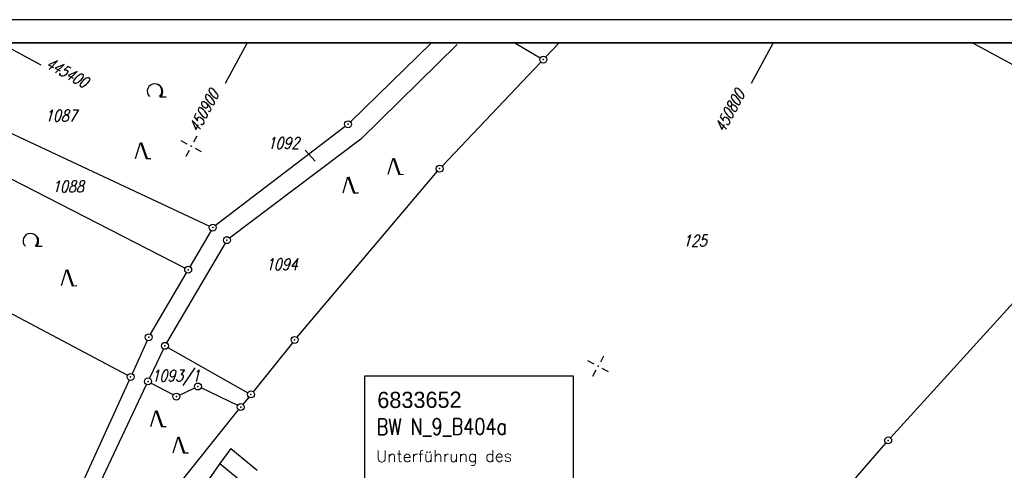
# Model space of a CAD drawing. Extents: x 0 to 1135, y 0 to 420.
# Tile 39 of 79: x 516 to 729, y 323 to 420. Entities that reach past the tile are written whole.
import ezdxf

# ---------------------------------------------------------------- set-up
doc = ezdxf.new("R2010")
doc.units = 0
doc.header["$LTSCALE"] = 2
doc.header["$MEASUREMENT"] = 0
doc.linetypes.add('AUSGEZOGEN', pattern=[0])
doc.layers.get('0').update_dxf_attribs({"color": 8, "linetype": 'AUSGEZOGEN'})
for name, color, linetype in [('BOESCHG', 8, 'AUSGEZOGEN'), ('BW-SCHRIFT', 8, 'AUSGEZOGEN'), ('FBRTOP', 8, 'AUSGEZOGEN'), ('FLSTNR', 8, 'AUSGEZOGEN'), ('GRENZL', 8, 'AUSGEZOGEN'), ('GRENZP', 8, 'AUSGEZOGEN'), ('NETZ', 250, 'AUSGEZOGEN'), ('RAHMEN', 250, 'AUSGEZOGEN'), ('WALD', 8, 'AUSGEZOGEN')]:
    doc.layers.add(name, color=color, linetype=linetype)
doc.styles.add('ROMANS', font='romans.shx', dxfattribs={"width": 0.8})
doc.styles.add('UNIR-O', font='unir_o.shx')

# ---------------------------------------------------------------- blocks, each defined once
blk = doc.blocks.new('IKR')
at = {"color": 0}
for p, q in [((0, 1), (0, 2.5)), ((-2.5, 0), (-1, 0)), ((1, 0), (2.5, 0)), ((0, -2.5), (0, -1))]:
    blk.add_line(p, q, dxfattribs=at)
blk.add_circle((0, 0), 0.05, dxfattribs=at)
blk.add_point((0, 0), dxfattribs=at)
blk = doc.blocks.new('LW')
at = {"color": 0}
blk.add_line((1.18, 0), (2.58, 0), dxfattribs=at)
for centre, radius, start, end in [((0.07, 1.19), 1.6, 312.7202, 226.7249), ((0.17, 1.08), 1.68, 321.1992, 68.9844), ((0.08, 1.13), 1.67, 319.2916, 65.2101)]:
    blk.add_arc(centre, radius, start, end, dxfattribs=at)
blk = doc.blocks.new('NW')
at = {"color": 0}
for p, q in [((-1.09, 0), (-0.02, 3.47)), ((-0.02, 3.47), (1.19, -0.02)), ((0.08, 3.5), (1.29, 0)), ((0.19, 3.49), (1.41, -0.01)), ((1.18, -0.01), (2.23, 0.02))]:
    blk.add_line(p, q, dxfattribs=at)
blk = doc.blocks.new('GST')
at = {"color": 0}
blk.add_circle((0, 0), 0.75, dxfattribs=at)
blk.add_point((0, 0), dxfattribs=at)

msp = doc.modelspace()

# ---------------------------------------------------------------- linework, layer by layer
at = {"layer": 'BOESCHG'}
for p, q in [((561.47, 327.28), (567.19, 322.59)), ((559.11, 324), (570.39, 314.8))]:
    msp.add_line(p, q, dxfattribs=at)
for points in [[(240.26, 195.62, 0.000002), (211.79, 195.53, 0.000005), (200.5, 195.49, 0.000082)], [(561.47, 327.28), (559.11, 324), (556.76, 320.72), (554.36, 317.38), (551.93, 314), (549.59, 310.75), (547.26, 307.5), (544.92, 304.25), (542.59, 300.99), (540.25, 297.74), (537.91, 294.49), (535.58, 291.24, 0.009663), (534.83, 290.16, 0.007214), (533.88, 288.67, 0.026819), (533.06, 287.17, 0.007949), (530.64, 281.94, 0.006847), (528.29, 276.42, 0.008), (526.42, 271.63, 0.011593), (525.41, 268.73, 0.00249), (521.1, 255.07, 0.011245), (520.69, 253.65, 0.003586), (519.54, 249.13)]]:
    msp.add_lwpolyline(points, format="xyb", dxfattribs=at)
at = {"layer": 'BW-SCHRIFT'}
msp.add_lwpolyline([(590.4, 305.8), (635.56, 305.8), (635.56, 342.89), (590.4, 342.89)], close=True, dxfattribs=at)
at = {"layer": 'FBRTOP', "const_width": 0.5}
for points in [[(159.51, 218.37, 0.000005), (172.01, 218.37, 0.000002), (185.99, 218.37, 0.000002), (197.01, 218.37, 0.000005), (209.51, 218.37, -0.000006), (222.01, 218.37, -0.000002), (236.98, 218.37, -0.000002), (247.01, 218.37)], [(250.48, 222.37, -0.000002), (263.66, 222.37, -0.000002), (272.01, 222.37, -0.000033)], [(159.51, 222.37, 0.000005), (172.01, 222.37, 0.000002), (185.99, 222.37, 0.000002), (197.01, 222.37, 0.000005), (209.51, 222.37, -0.000006), (222.01, 222.37, -0.000002), (236.98, 222.37, -0.000003), (247.01, 222.37)], [(277.69, 222.37, -0.00001), (297.01, 222.37, -0.000009), (311.07, 222.36, -0.000011), (322.01, 222.36, -0.00004), (334.51, 222.36, 0.000056), (347.01, 222.35, 0.000011), (348.74, 222.35, -0.000027), (350.47, 222.35, -0.00003), (355.78, 222.35, -0.00001), (372.01, 222.34, -0.000005), (384.51, 222.34, 0.000013), (397.01, 222.33, 0.000004), (409.51, 222.32, -0.000007), (422.01, 222.32, -0.000002), (434.51, 222.31, 0.000003), (447.01, 222.31), (481.4, 222.29, 0)], [(277.69, 218.37, -0.00001), (297, 218.37, -0.000009), (311.07, 218.36, -0.000011), (322.01, 218.36, -0.00004), (334.51, 218.36, 0.000056), (347.01, 218.35, 0.000011), (348.74, 218.35, -0.000027), (350.47, 218.35, -0.00003), (355.78, 218.35, -0.00001), (372, 218.34, -0.000005), (384.5, 218.34, 0.000013), (397, 218.33, 0.000004), (409.5, 218.32, -0.000007), (422, 218.32, -0.000002), (434.5, 218.31, 0.000003), (447, 218.31), (478.46, 218.3, 0)], [(250.48, 218.37, -0.000002), (263.66, 218.37, -0.000003), (272.01, 218.37, -0.000033)]]:
    msp.add_lwpolyline(points, format="xyb", dxfattribs=at)
at = {"layer": 'FLSTNR'}
msp.add_line((577.57, 391.78), (579.73, 389.38), dxfattribs=at)
at = {"layer": 'GRENZL'}
for p, q in [((604.86, 415), (587.35, 397.91)), ((610.41, 414.65), (589.59, 394.19)), ((622.84, 415), (628.37, 411.75)), ((632.46, 415), (629.54, 411.92)), ((607.13, 388.33), (628.5, 410.83)), ((494.79, 404.37), (556.9, 375.35)), ((435.87, 397.87), (539.15, 343.1)), ((489.85, 397.98), (551.58, 366.26)), ((586.22, 396.93), (558.17, 375.49)), ((589.59, 394.19), (561.22, 372.77)), ((575.76, 351.3), (606.13, 387.21)), ((704.08, 329.56), (749.93, 380.11)), ((557.2, 374.39), (552.63, 366.57)), ((560.24, 371.67), (547.59, 350.11)), ((544.1, 351.96), (551.87, 365.27)), ((543.41, 350.63), (540.13, 343.43)), ((547.87, 349.1), (565.17, 339.32)), ((574.8, 350.14), (566.3, 339.54)), ((546.89, 348.79), (543.91, 342.45)), ((523.03, 298.15), (543.27, 341.09)), ((539.51, 342.06), (527.52, 315.79)), ((544.25, 341.42), (549.05, 338.84)), ((550.39, 338.8), (553.7, 340.35)), ((562.96, 336.55), (555.05, 340.35)), ((565.36, 338.37), (564.1, 336.81)), ((541.86, 309.09), (563.16, 335.64)), ((647.23, 263.87), (703.08, 328.44))]:
    msp.add_line(p, q, dxfattribs=at)
at = {"layer": 'NETZ'}
for p, q in [((511.58, 414.98), (520.37, 410.22)), ((565.03, 414.98), (560.27, 406.18)), ((678.71, 414.98), (673.96, 406.18)), ((721.8, 414.98), (730.6, 410.22))]:
    msp.add_line(p, q, dxfattribs=at)
at = {"layer": 'RAHMEN'}
msp.add_line((1135, 420), (0, 420), dxfattribs=at)
at = {"layer": 'RAHMEN', "const_width": 0.35}
msp.add_lwpolyline([(25, 5), (1130, 5), (1130, 415), (25, 415), (25, 5)], dxfattribs=at)

# ---------------------------------------------------------------- block references
at = {"layer": 'GRENZP'}
for p in [(629.02, 411.37), (586.82, 397.38), (606.61, 387.78), (557.58, 375.03), (560.62, 372.32), (552.25, 365.92), (543.73, 351.32), (575.27, 350.73), (547.22, 349.46), (539.82, 342.74), (543.59, 341.77), (554.37, 340.67), (549.71, 338.48), (565.83, 338.96), (563.63, 336.22), (703.58, 329)]:
    msp.add_blockref('GST', p, dxfattribs=at)
at = {"layer": 'NETZ', "rotation": 151.5965}
for p in [(552.93, 392.62), (640.89, 345.05)]:
    msp.add_blockref('IKR', p, dxfattribs=at)
at = {"layer": 'WALD'}
for name, p in [('LW', (544.92, 403.34)), ('NW', (541.96, 389.97)), ('NW', (596.61, 386.56)), ('NW', (586.82, 382.54)), ('LW', (518.08, 371)), ('NW', (525.97, 362.48)), ('NW', (545.28, 332)), ('NW', (550.08, 326.3))]:
    msp.add_blockref(name, p, dxfattribs=at)

# ---------------------------------------------------------------- texts
at = {"layer": 'BW-SCHRIFT'}
for s, height, style, p in [('6833652', 3.5, 'UNIR-O', (593.15, 336.01)), ('Unterführung des', 2.5, 'ROMANS', (592.93, 324.33))]:
    msp.add_text(s, height=height, rotation=0.1716, dxfattribs=dict(at, style=style)).set_placement(p)
at = {"layer": 'BW-SCHRIFT', "style": 'ROMANS', "width": 0.8}
msp.add_text('BW N_9_B404a', height=3.5, rotation=0.1716, dxfattribs=at).set_placement((593.01, 330.2))
at = {"layer": 'FLSTNR', "style": 'ROMANS', "oblique": 15, "width": 0.8}
for s, p in [('1087', (521.29, 397.99)), ('1092', (569.4, 392.08)), ('1088', (522.83, 382.68)), ('125', (659.22, 370.94)), ('1094', (569.05, 365.86)), ('1093/1', (544.3, 341.75))]:
    msp.add_text(s, height=2.5, dxfattribs=at).set_placement(p)
at = {"layer": 'NETZ', "style": 'ROMANS', "oblique": 16.6, "width": 0.75}
for s, rotation, p in [('445400', 331.5965, (521.25, 409.75)), ('450900', 61.5965, (554.44, 395.41)), ('450800', 61.5965, (668.13, 395.41))]:
    msp.add_text(s, height=2.5, rotation=rotation, dxfattribs=at).set_placement(p)

doc.saveas('drawing.dxf')
